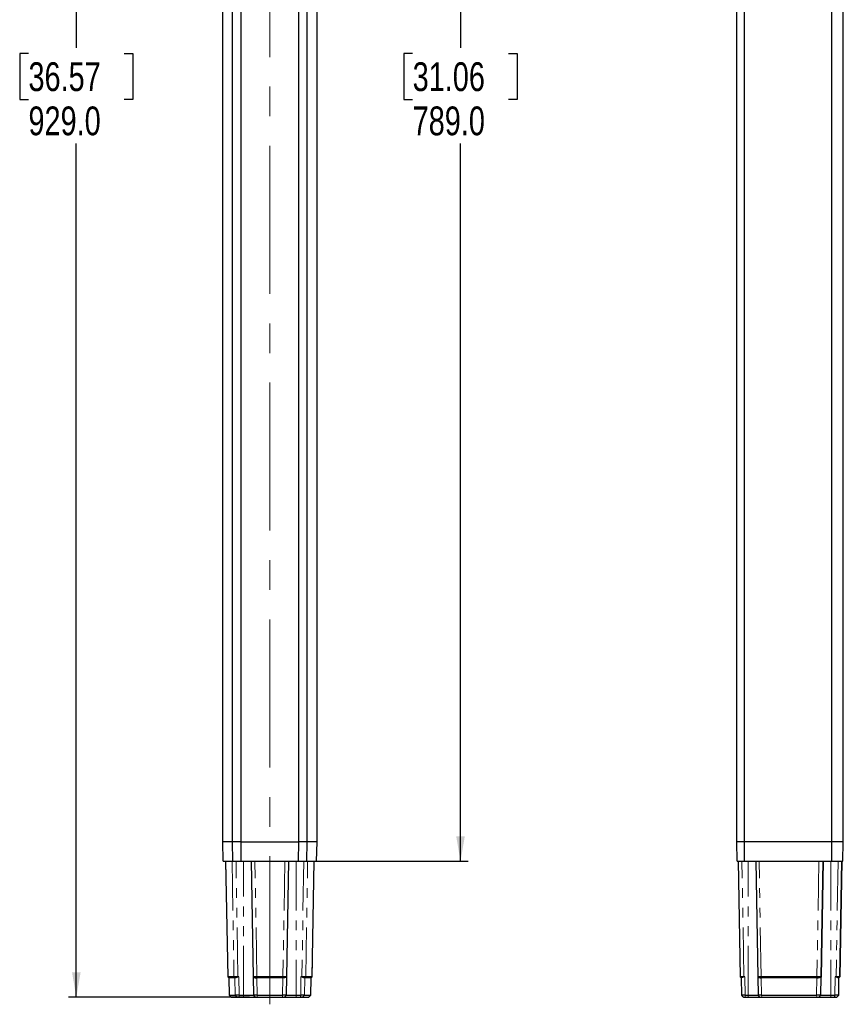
# Model space of a CAD drawing. Header units: millimetres. Extents: x 0 to 5046, y 0 to 3564.
# Tile 8 of 11: x 3410 to 4046, y 829 to 1589. Entities that reach past the tile are written whole.
import ezdxf

# ---------------------------------------------------------------- set-up
doc = ezdxf.new("R2010")
doc.units = ezdxf.units.MM
doc.header["$LTSCALE"] = 6
doc.linetypes.add('CENTERX2', pattern=[20.32, 12.7, -2.54, 2.54, -2.54])
doc.linetypes.add('PHANTOM', pattern=[12.7, 6.35, -1.27, 1.27, -1.27, 1.27, -1.27])
doc.layers.add('SLD-0', color=7, linetype='Continuous')
doc.styles.add('SLDTEXTSTYLE0', font='TXT', dxfattribs={"width": 0.75})
doc.dimstyles.new('SLDDIMSTYLE7', dxfattribs={"dimtxt": 22.225, "dimasz": 19.2, "dimexe": 0, "dimexo": 0.0625, "dimgap": 5.55625, "dimtad": 0, "dimtih": 1, "dimtoh": 1, "dimdec": 1, "dimlfac": 0.666667, "dimrnd": 1e-09, "dimzin": 4, "dimdsep": 46, "dimtxsty": 'SLDTEXTSTYLE0', "dimsah": 1, "dimcen": 0.09, "dimadec": 0, "dimazin": 1, "dimtfac": 1, "dimtdec": 1, "dimtofl": 0, "dimtmove": 0, "dimatfit": 3, "dimfxl": 1, "dimfrac": 2, "dimtolj": 1, "dimtzin": 12, "dimarcsym": 0})

# ---------------------------------------------------------------- blocks, each defined once
blk = doc.blocks.new('_D_32')
at = {"layer": 'SLD-0', "color": 7, "transparency": 16777216}
for p, q in [((3587.35, 2227.82), (3447.68, 2227.82)), ((3453.68, 2227.82), (3453.68, 1567.47)), ((3416.74, 1562.96), (3409.98, 1562.96)), ((3409.98, 1562.96), (3409.98, 1527.65)), ((3490.62, 1562.96), (3497.38, 1562.96)), ((3497.38, 1562.96), (3497.38, 1527.65)), ((3409.98, 1527.65), (3416.74, 1527.65)), ((3497.38, 1527.65), (3490.62, 1527.65)), ((3453.68, 834.32), (3453.68, 1493.51)), ((3587.35, 834.32), (3447.68, 834.32))]:
    blk.add_line(p, q, dxfattribs=at)
for points in [[(3453.68, 2227.82), (3450.38, 2208.62), (3456.98, 2208.62)], [(3453.68, 834.32), (3456.98, 853.52), (3450.38, 853.52)]]:
    blk.add_solid(points, dxfattribs=at)
at = {"layer": 'SLD-0', "color": 7, "transparency": 16777216, "char_height": 22.225, "attachment_point": 1, "style": 'SLDTEXTSTYLE0'}
for s, insert in [('36.57', (3416.74, 1556.3)), ('929.0', (3416.74, 1522.16))]:
    blk.add_mtext(s, dxfattribs=dict(at, insert=insert))
blk = doc.blocks.new('_D_33')
at = {"layer": 'SLD-0', "color": 7, "transparency": 16777216}
for p, q in [((3637.74, 2122.82), (3756.24, 2122.82)), ((3750.24, 2122.82), (3750.24, 1567.47)), ((3713.3, 1562.96), (3706.54, 1562.96)), ((3706.54, 1562.96), (3706.54, 1527.65)), ((3787.18, 1562.96), (3793.94, 1562.96)), ((3793.94, 1562.96), (3793.94, 1527.65)), ((3706.54, 1527.65), (3713.3, 1527.65)), ((3793.94, 1527.65), (3787.18, 1527.65)), ((3750.24, 939.32), (3750.24, 1493.51)), ((3637.74, 939.32), (3756.24, 939.32))]:
    blk.add_line(p, q, dxfattribs=at)
for points in [[(3750.24, 2122.82), (3746.94, 2103.62), (3753.54, 2103.62)], [(3750.24, 939.32), (3753.54, 958.52), (3746.94, 958.52)]]:
    blk.add_solid(points, dxfattribs=at)
at = {"layer": 'SLD-0', "color": 7, "transparency": 16777216, "char_height": 22.225, "attachment_point": 1, "style": 'SLDTEXTSTYLE0'}
for s, insert in [('31.06', (3713.3, 1556.3)), ('789.0', (3713.3, 1522.16))]:
    blk.add_mtext(s, dxfattribs=dict(at, insert=insert))

msp = doc.modelspace()

# ---------------------------------------------------------------- linework, layer by layer
at = {"color": 7, "linetype": 'Continuous', "lineweight": 25}
for p, q in [((3566.745785, 954.315306), (3566.745785, 2107.815306)), ((3574.230472, 954.315306), (3574.230472, 2107.815306)), ((3580.813652, 954.315306), (3580.813652, 2107.815306)), ((3625.406756, 954.315306), (3625.406756, 2107.815306)), ((3631.989936, 954.315306), (3631.989936, 2107.815306)), ((3639.474623, 954.315306), (3639.474623, 2107.815306)), ((3963.493164, 954.315306), (3963.493164, 2107.815306)), ((3969.38651, 954.315306), (3969.38651, 2107.815306)), ((4036.864667, 954.315306), (4036.864667, 2107.815306)), ((4045.718265, 954.315306), (4045.718265, 2107.815306)), ((3567.018916, 939.315306), (3566.745785, 954.315306)), ((3574.230472, 954.315306), (3566.745785, 954.315306)), ((3580.813652, 954.315306), (3574.230472, 954.315306)), ((3574.47967, 939.315306), (3574.230472, 954.315306)), ((3580.913726, 939.315306), (3580.813652, 954.315306)), ((3580.813652, 954.315306), (3625.406756, 954.315306)), ((3625.306682, 939.315306), (3625.406756, 954.315306)), ((3631.989936, 954.315306), (3625.406756, 954.315306)), ((3631.740739, 939.315306), (3631.989936, 954.315306)), ((3639.474623, 954.315306), (3631.989936, 954.315306)), ((3639.201492, 939.315306), (3639.474623, 954.315306)), ((3963.75499, 939.315306), (3963.493164, 954.315306)), ((3969.38651, 954.315306), (3963.493164, 954.315306)), ((3969.514839, 939.315306), (3969.38651, 954.315306)), ((4036.864667, 954.315306), (3969.38651, 954.315306)), ((4036.777222, 939.315306), (4036.864667, 954.315306)), ((4045.718265, 954.315306), (4036.864667, 954.315306)), ((4045.456439, 939.315306), (4045.718265, 954.315306)), ((3567.018916, 939.315306), (3574.47967, 939.315306)), ((3568.846523, 939.315306), (3570.588296, 849.985509)), ((3574.47967, 939.315306), (3580.913726, 939.315306)), ((3580.913726, 939.315306), (3625.306682, 939.315306)), ((3588.545075, 939.315306), (3590.103175, 850.052223)), ((3616.117233, 850.052223), (3617.675333, 939.315306)), ((3625.306682, 939.315306), (3631.740739, 939.315306)), ((3631.740739, 939.315306), (3639.201492, 939.315306)), ((3635.632121, 849.985943), (3637.373885, 939.315306)), ((3963.75499, 939.315306), (3969.514839, 939.315306)), ((3964.505104, 939.315306), (3966.063197, 850.052217)), ((3969.514839, 939.315306), (4036.777222, 939.315306)), ((3978.077847, 939.315306), (3979.635945, 850.052221)), ((4028.711808, 850.052218), (4030.269902, 939.315306)), ((4030.269902, 939.315306), (4028.711809, 850.052218)), ((4036.777222, 939.315306), (4045.456439, 939.315306)), ((4043.14823, 850.052215), (4044.706324, 939.315306)), ((4044.706324, 939.315304), (4043.148231, 850.052192)), ((3575.383368, 850.052217), (3570.605292, 850.052217)), ((3570.605292, 850.052217), (3571.355348, 849.310646)), ((3570.620096, 850.04891), (3571.36489, 849.311498)), ((3571.356127, 849.306936), (3571.620483, 835.748974)), ((3576.14161, 849.312703), (3571.374329, 849.312661)), ((3579.119213, 850.052217), (3578.364628, 850.052221)), ((3590.200504, 849.956565), (3590.103168, 850.052216)), ((3590.103169, 850.052217), (3590.351678, 835.815078)), ((3613.117693, 850.052217), (3593.102711, 850.052217)), ((3613.111248, 849.312367), (3593.10916, 849.312368)), ((3615.86873, 835.815078), (3616.11724, 850.052217)), ((3616.11724, 850.052217), (3616.019905, 849.956566)), ((3627.855778, 850.052221), (3627.101195, 850.052217)), ((3634.846092, 849.312477), (3630.078763, 849.312518)), ((3635.615105, 850.052217), (3630.83704, 850.052217)), ((3634.599925, 835.748967), (3634.866295, 849.410179)), ((3634.865046, 849.310641), (3635.615105, 850.052217)), ((3966.819121, 849.309373), (3966.063197, 850.052217)), ((3966.826118, 849.312367), (3967.061707, 835.815078)), ((3969.812733, 850.052217), (3969.06274, 850.052223)), ((3969.81274, 850.052217), (3969.062743, 849.95658)), ((3979.734461, 849.9554), (3979.635941, 850.052217)), ((3979.635941, 850.052217), (3979.884451, 835.815078)), ((4025.381424, 850.052217), (3982.304802, 850.052217)), ((4025.368603, 849.312477), (3982.388763, 849.312518)), ((4025.465227, 849.315306), (4026.322612, 849.315306)), ((4028.463299, 835.815078), (4028.711809, 850.052217)), ((4040.148684, 850.052223), (4039.398708, 850.052217)), ((4040.148685, 849.956579), (4039.398708, 850.052217)), ((4042.149721, 835.815078), (4042.385307, 849.31237)), ((4042.39231, 849.309375), (4043.14823, 850.052215)), ((3571.637484, 835.815078), (3576.36044, 835.815077)), ((3571.637484, 835.815078), (3573.15436, 834.315306)), ((3573.15436, 834.315306), (3577.877313, 834.315306)), ((3579.341697, 835.815078), (3582.776071, 835.815078)), ((3579.341697, 834.315306), (3582.776071, 834.315306)), ((3582.776071, 835.815078), (3590.351678, 835.815078)), ((3582.776071, 834.315306), (3591.877857, 834.315306)), ((3591.877857, 834.315306), (3590.351678, 835.815078)), ((3590.787667, 835.386631), (3591.958563, 834.315207)), ((3593.351222, 834.315306), (3612.869186, 834.315306)), ((3593.351223, 835.815078), (3612.869186, 835.815078)), ((3614.342551, 834.315306), (3623.444337, 834.315306)), ((3614.342558, 834.315306), (3615.868626, 835.814777)), ((3615.86873, 835.815078), (3623.444337, 835.815078)), ((3623.444337, 835.815078), (3626.878711, 835.815078)), ((3623.444337, 834.315306), (3626.878711, 834.315306)), ((3626.878711, 834.315306), (3626.878711, 835.815078)), ((3628.343095, 834.315306), (3633.066048, 834.315306)), ((3629.859968, 835.815077), (3634.582924, 835.815078)), ((3633.066048, 834.315306), (3632.980296, 834.315306)), ((3633.066048, 834.315306), (3634.582924, 835.815078)), ((3967.052654, 835.823774), (3968.17009, 834.725814)), ((3967.06181, 835.814774), (3968.180245, 834.715835)), ((3968.587886, 834.315306), (3968.180274, 834.715865)), ((3970.06125, 835.815078), (3972.308843, 835.815078)), ((3970.06125, 834.315306), (3972.308843, 834.315306)), ((3972.308843, 835.815078), (3979.884451, 835.815078)), ((3972.308843, 834.315306), (3981.410629, 834.315306)), ((3981.410629, 834.315306), (3979.884451, 835.815078)), ((3982.553286, 835.815077), (4025.133068, 835.815078)), ((3982.721561, 834.315306), (4025.301325, 834.315306)), ((4026.93712, 834.315306), (4036.038906, 834.315306)), ((4026.937129, 834.315306), (4028.463173, 835.814696)), ((4028.463299, 835.815078), (4036.038906, 835.815078)), ((4036.038906, 835.815078), (4039.150178, 835.815078)), ((4036.038906, 834.315306), (4039.150178, 834.315306)), ((4039.150178, 834.315306), (4039.150178, 835.815078)), ((4041.042367, 834.726884), (4040.623543, 834.315306)), ((4041.032045, 834.716681), (4042.149618, 835.814775)), ((4041.042397, 834.726854), (4042.158774, 835.823774))]:
    msp.add_line(p, q, dxfattribs=at)
at = {"color": 8, "linetype": 'PHANTOM', "lineweight": 18}
for p, q in [((3568.864813, 939.315306), (3570.605285, 850.052215)), ((3570.605292, 850.052217), (3568.864814, 939.315306)), ((3573.988542, 939.315306), (3575.383368, 850.052217)), ((3578.364628, 850.052221), (3576.969812, 939.315306)), ((3582.776071, 835.815078), (3582.776071, 939.315306)), ((3593.102711, 850.052217), (3591.544631, 939.315306)), ((3614.675777, 939.315306), (3613.117693, 850.052217)), ((3623.444337, 939.315306), (3623.444337, 835.815078)), ((3629.250595, 939.315306), (3627.855778, 850.052221)), ((3630.83704, 850.052217), (3632.231866, 939.315306)), ((3637.355592, 939.315306), (3635.615105, 850.052217)), ((3969.06274, 850.052223), (3967.50466, 939.315306)), ((3972.308843, 835.815078), (3972.308843, 939.315306)), ((3982.304802, 850.052217), (3980.746718, 939.315306)), ((4026.939645, 939.315306), (4025.381424, 850.052217)), ((4036.038906, 939.315306), (4036.038906, 835.815078)), ((4041.706765, 939.315306), (4040.148684, 850.052223)), ((3571.637484, 835.815078), (3571.374329, 849.312661)), ((3576.133429, 849.310597), (3575.383368, 850.052217)), ((3576.149542, 849.312746), (3576.36044, 835.815077)), ((3578.364628, 850.052217), (3578.364628, 849.955401)), ((3579.341697, 835.815078), (3579.119213, 850.052217)), ((3593.10916, 849.309373), (3593.102711, 850.052217)), ((3593.351223, 835.815078), (3593.109169, 849.312368)), ((3613.111239, 849.312367), (3612.869186, 835.815078)), ((3613.111248, 849.309373), (3613.117693, 850.052217)), ((3627.101195, 850.052217), (3626.878711, 835.815078)), ((3627.855779, 849.9554), (3627.855778, 850.052217)), ((3629.859968, 835.815077), (3630.070866, 849.312743)), ((3630.83704, 850.052217), (3630.086835, 849.310488)), ((3634.846092, 849.312477), (3634.582924, 835.815078)), ((3969.06274, 850.052217), (3969.062741, 849.956566)), ((3970.06125, 835.815078), (3969.812733, 850.052217)), ((3982.304802, 850.052217), (3982.387867, 849.310488)), ((3982.553286, 835.815077), (3982.317533, 849.312743)), ((4025.368603, 849.312477), (4025.133068, 835.815078)), ((4025.464384, 849.310641), (4025.381424, 850.052217)), ((4039.398708, 850.052217), (4039.150178, 835.815078)), ((4040.148686, 849.956565), (4040.148684, 850.052216)), ((3577.877313, 834.315306), (3576.36044, 835.815077)), ((3579.341697, 835.815078), (3579.341697, 834.315306)), ((3582.776071, 834.315306), (3582.776071, 835.815078)), ((3593.351223, 835.815078), (3593.351222, 834.315306)), ((3612.869186, 834.315306), (3612.869186, 835.815078)), ((3623.444337, 835.815078), (3623.444337, 834.315306)), ((3629.859968, 835.815077), (3628.343095, 834.315306)), ((3970.06125, 835.815078), (3970.06125, 834.315306)), ((3972.308843, 834.315306), (3972.308843, 835.815078)), ((3982.553286, 835.815077), (3982.721561, 834.315306)), ((4025.301325, 834.315306), (4025.133068, 835.815078)), ((4036.038906, 835.815078), (4036.038906, 834.315306))]:
    msp.add_line(p, q, dxfattribs=at)
at = {"color": 7, "linetype": 'Continuous', "lineweight": 25}
for points, knots in [([(3570.605292, 850.052217), (3570.585235, 850.051144), (3570.561545, 850.049878), (3570.6212, 850.049052), (3570.630347, 850.048925)], [0, 0, 0, 0, 0.846664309, 1, 1, 1, 1]), ([(3578.364628, 850.052221), (3577.99905, 850.050867), (3577.268034, 850.04816), (3576.323356, 850.046695), (3575.619969, 850.048171), (3575.462227, 850.050868), (3575.383368, 850.052217)], [0, 0, 0, 0, 0.2501338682, 0.5001726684, 0.7501251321, 1, 1, 1, 1]), ([(3576.149542, 849.312746), (3576.148948, 849.309103), (3576.147828, 849.302236), (3576.145766, 849.298752), (3576.143606, 849.302115), (3576.142297, 849.309058), (3576.14161, 849.312703)], [0, 0, 0, 0, 0.26891231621, 0.50695112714, 0.74121738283, 1, 1, 1, 1]), ([(3576.149542, 849.312746), (3576.20401, 849.327666), (3576.320723, 849.359636), (3576.784332, 849.504508), (3577.45647, 849.711618), (3578.020812, 849.863114), (3578.36463, 849.955411)], [0, 0, 0, 0, 0.2317881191, 0.4966742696, 0.6933562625, 1, 1, 1, 1]), ([(3579.119213, 850.052217), (3578.977046, 850.047027), (3578.719235, 850.037617), (3578.474436, 849.980867), (3578.364628, 849.955411)], [0, 0, 0, 0, 0.5514382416, 1, 1, 1, 1]), ([(3593.102711, 850.052217), (3592.7099, 850.050568), (3591.924138, 850.047271), (3590.932709, 850.045381), (3590.238639, 850.047255), (3590.148332, 850.050567), (3590.103168, 850.052223)], [0, 0, 0, 0, 0.2498566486, 0.4998015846, 0.7498457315, 1, 1, 1, 1]), ([(3590.200523, 849.956579), (3590.346814, 849.856333), (3590.586639, 849.691993), (3591.325223, 849.471189), (3592.14953, 849.322034), (3592.813038, 849.315351), (3593.109169, 849.312368)], [0, 0, 0, 0, 0.3071493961, 0.503530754, 0.7784204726, 1, 1, 1, 1]), ([(3616.019885, 849.95658), (3615.868835, 849.854214), (3615.62107, 849.686303), (3614.884258, 849.467979), (3614.071811, 849.333814), (3613.425113, 849.319375), (3613.111239, 849.312367)], [0, 0, 0, 0, 0.3147006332, 0.5161998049, 0.7651879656, 1, 1, 1, 1]), ([(3616.11724, 850.052223), (3616.072087, 850.050567), (3615.981796, 850.047256), (3615.287809, 850.04538), (3614.296375, 850.047268), (3613.510551, 850.050567), (3613.117693, 850.052217)], [0, 0, 0, 0, 0.2501252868, 0.5001597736, 0.7501143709, 1, 1, 1, 1]), ([(3627.855779, 849.955409), (3627.716133, 849.986654), (3627.470144, 850.041692), (3627.212553, 850.04904), (3627.101195, 850.052217)], [0, 0, 0, 0, 0.56769235, 1, 1, 1, 1]), ([(3630.83704, 850.052217), (3630.758198, 850.050869), (3630.600481, 850.048173), (3629.897188, 850.046695), (3628.952499, 850.048159), (3628.22141, 850.050867), (3627.855778, 850.052221)], [0, 0, 0, 0, 0.2498381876, 0.499778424, 0.7498294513, 1, 1, 1, 1]), ([(3627.855778, 849.95541), (3628.196799, 849.863866), (3628.756529, 849.713612), (3629.429573, 849.506568), (3629.89775, 849.360248), (3630.015825, 849.327847), (3630.070866, 849.312743)], [0, 0, 0, 0, 0.3041083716, 0.4991434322, 0.7665221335, 1, 1, 1, 1]), ([(3630.078763, 849.312518), (3630.078095, 849.308839), (3630.076818, 849.301799), (3630.074675, 849.298478), (3630.072609, 849.302122), (3630.071473, 849.309045), (3630.070866, 849.312743)], [0, 0, 0, 0, 0.2537882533, 0.4855997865, 0.7252460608, 1, 1, 1, 1]), ([(3634.829797, 849.315306), (3634.858717, 849.315306), (3634.894112, 849.315306), (3634.873525, 849.315306), (3634.86976, 849.315306)], [0, 0, 0, 0, 0.8170898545, 1, 1, 1, 1]), ([(3634.855247, 849.313244), (3634.854617, 849.312793), (3634.853291, 849.311844), (3634.851834, 849.302753), (3634.850946, 849.298504), (3634.850654, 849.298183), (3634.849896, 849.29923), (3634.84872, 849.304073), (3634.847392, 849.310061), (3634.846428, 849.311853), (3634.846092, 849.312477)], [0, 0, 0, 0, 0.2239289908, 0.4711823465, 0.487412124, 0.5070986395, 0.559907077, 0.7277472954, 0.9053217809, 1, 1, 1, 1]), ([(3634.864525, 849.319437), (3634.986063, 849.439562), (3635.233592, 849.684214), (3635.481148, 849.928867), (3635.607153, 850.053395)], [0, 0, 0, 0, 0.4910031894, 1, 1, 1, 1]), ([(3635.593484, 850.048969), (3635.601346, 850.049079), (3635.65927, 850.049894), (3635.63558, 850.05114), (3635.615105, 850.052217)], [0, 0, 0, 0, 0.1357368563, 1, 1, 1, 1]), ([(3969.06274, 850.052223), (3968.669501, 850.050567), (3967.883164, 850.047256), (3966.891693, 850.04538), (3966.198408, 850.047268), (3966.108263, 850.050567), (3966.063197, 850.052217)], [0, 0, 0, 0, 0.2501252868, 0.5001597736, 0.7501143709, 1, 1, 1, 1]), ([(3969.062743, 849.95658), (3968.679062, 849.854214), (3968.049715, 849.686303), (3967.358533, 849.467979), (3966.915511, 849.333814), (3966.855328, 849.319375), (3966.826118, 849.312367)], [0, 0, 0, 0, 0.3147006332, 0.5161998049, 0.7651879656, 1, 1, 1, 1]), ([(3982.304802, 850.052217), (3981.946167, 850.050869), (3981.228752, 850.048173), (3980.356387, 850.046695), (3979.752705, 850.048159), (3979.674868, 850.050867), (3979.63594, 850.052221)], [0, 0, 0, 0, 0.2498381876, 0.499778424, 0.7498294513, 1, 1, 1, 1]), ([(3979.734475, 849.95541), (3979.863953, 849.863866), (3980.07647, 849.713612), (3980.710586, 849.506568), (3981.431066, 849.360248), (3982.035685, 849.327847), (3982.317533, 849.312743)], [0, 0, 0, 0, 0.3041083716, 0.4991434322, 0.7665221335, 1, 1, 1, 1]), ([(3982.388763, 849.312518), (3982.383328, 849.308839), (3982.372929, 849.301799), (3982.35413, 849.298478), (3982.334931, 849.302122), (3982.32359, 849.309045), (3982.317533, 849.312743)], [0, 0, 0, 0, 0.2537882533, 0.4855997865, 0.7252460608, 1, 1, 1, 1]), ([(4025.46523, 849.313244), (4025.457526, 849.312793), (4025.441317, 849.311844), (4025.427054, 849.302753), (4025.418383, 849.298504), (4025.415349, 849.298183), (4025.407226, 849.29923), (4025.394531, 849.304073), (4025.380812, 849.310061), (4025.371754, 849.311853), (4025.368603, 849.312477)], [0, 0, 0, 0, 0.2239289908, 0.4711823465, 0.487412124, 0.5070986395, 0.559907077, 0.7277472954, 0.9053217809, 1, 1, 1, 1]), ([(4028.711809, 850.052218), (4028.71181, 850.052304), (4028.711814, 850.052555), (4028.711803, 850.052758), (4028.711661, 850.053225), (4028.709672, 850.053058), (4028.68145, 850.050756), (4028.521089, 850.047116), (4028.151741, 850.045994), (4027.732268, 850.04552), (4027.231708, 850.045891), (4026.663468, 850.047077), (4026.034221, 850.049187), (4025.601106, 850.051198), (4025.381424, 850.052217)], [0, 0, 0, 0, 0.0005172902, 0.0015052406, 0.0048960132, 0.01734031, 0.0648732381, 0.2498455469, 0.3758498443, 0.4999675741, 0.6194026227, 0.7425527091, 0.869418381, 1, 1, 1, 1]), ([(4026.322617, 849.315306), (4026.071271, 849.315306), (4025.785257, 849.315306), (4025.498581, 849.315306), (4025.463832, 849.315306)], [0, 0, 0, 0, 0.8787859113, 1, 1, 1, 1]), ([(4028.613186, 849.955304), (4028.553827, 849.906053), (4028.476553, 849.841938), (4028.215104, 849.701901), (4027.815218, 849.552342), (4027.112886, 849.390415), (4026.584778, 849.340202), (4026.322611, 849.315275)], [0, 0, 0, 0, 0.1763997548, 0.2296387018, 0.5115861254, 0.7575392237, 1, 1, 1, 1]), ([(4028.530784, 849.895253), (4028.537401, 849.903711), (4028.579944, 849.958083), (4028.586889, 850.009563), (4028.592753, 850.053035)], [0, 0, 0, 0, 0.1555409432, 1, 1, 1, 1]), ([(4043.148231, 850.052215), (4043.136232, 850.051378), (4043.112522, 850.049723), (4042.87005, 850.047443), (4042.324331, 850.046392), (4041.506891, 850.047437), (4040.7561, 850.04971), (4040.352884, 850.051378), (4040.148684, 850.052223)], [0, 0, 0, 0, 0.12994724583, 0.256791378, 0.5000206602, 0.74284401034, 0.86976938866, 1, 1, 1, 1]), ([(4040.148685, 849.956579), (4040.52318, 849.85637), (4041.137135, 849.692086), (4041.849773, 849.471337), (4042.299668, 849.322169), (4042.358882, 849.315394), (4042.385307, 849.31237)], [0, 0, 0, 0, 0.3071417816, 0.5035342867, 0.778445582, 1, 1, 1, 1]), ([(3571.637484, 835.815078), (3571.618792, 835.812992), (3571.595543, 835.810398), (3571.653942, 835.808596), (3571.665388, 835.808243)], [0, 0, 0, 0, 0.8039900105, 1, 1, 1, 1]), ([(3573.225858, 834.315306), (3573.214944, 834.315306), (3573.12272, 834.315306), (3573.139535, 834.315306), (3573.15436, 834.315306)], [0, 0, 0, 0, 0.1183349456, 1, 1, 1, 1]), ([(3579.341697, 835.815078), (3578.976278, 835.812455), (3578.245481, 835.80721), (3577.300867, 835.804788), (3576.597228, 835.807214), (3576.439367, 835.812456), (3576.36044, 835.815077)], [0, 0, 0, 0, 0.25003803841, 0.50004822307, 0.75003429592, 1, 1, 1, 1]), ([(3577.877313, 834.315306), (3577.923314, 834.315306), (3578.015305, 834.315306), (3578.408048, 834.315306), (3578.868098, 834.315306), (3579.183848, 834.315306), (3579.341697, 834.315306)], [0, 0, 0, 0, 0.2798081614, 0.5595500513, 0.7798117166, 1, 1, 1, 1]), ([(3593.351223, 835.815078), (3593.147293, 835.81337), (3592.744517, 835.809998), (3591.993933, 835.805457), (3591.169467, 835.803058), (3590.571841, 835.805861), (3590.377502, 835.810465), (3590.352201, 835.8154), (3590.351732, 835.815111), (3590.351678, 835.815078)], [0, 0, 0, 0, 0.13014430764, 0.25704483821, 0.4999996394, 0.74947929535, 0.92735066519, 0.99174675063, 1, 1, 1, 1]), ([(3591.877857, 834.315306), (3591.897526, 834.315306), (3591.936867, 834.315306), (3592.288159, 834.315306), (3592.769135, 834.315306), (3593.157508, 834.315306), (3593.351222, 834.315306)], [0, 0, 0, 0, 0.25004255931, 0.50013439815, 0.75067515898, 1, 1, 1, 1]), ([(3615.86873, 835.815078), (3615.823591, 835.8119), (3615.733313, 835.805545), (3615.039652, 835.802518), (3614.048238, 835.805545), (3613.262205, 835.8119), (3612.869186, 835.815078)], [0, 0, 0, 0, 0.2500055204, 0.5000042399, 0.7500008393, 1, 1, 1, 1]), ([(3612.869186, 834.315306), (3613.085455, 834.315306), (3613.51794, 834.315306), (3614.002275, 834.315306), (3614.29105, 834.315306), (3614.325386, 834.315306), (3614.342551, 834.315306)], [0, 0, 0, 0, 0.2797258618, 0.5593851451, 0.7797304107, 1, 1, 1, 1]), ([(3629.859968, 835.815077), (3629.779084, 835.812491), (3629.612735, 835.807171), (3628.958218, 835.80529), (3628.292189, 835.80751), (3627.643983, 835.811461), (3627.166627, 835.813717), (3626.878711, 835.815078)], [0, 0, 0, 0, 0.2540213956, 0.5224313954, 0.6728420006, 0.8026761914, 1, 1, 1, 1]), ([(3626.878711, 834.315306), (3626.968399, 834.315306), (3627.147823, 834.315306), (3627.493887, 834.315306), (3627.881682, 834.315306), (3628.226815, 834.315306), (3628.304341, 834.315306), (3628.343095, 834.315306)], [0, 0, 0, 0, 0.1254358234, 0.2509412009, 0.5007414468, 0.7504302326, 1, 1, 1, 1]), ([(3634.554846, 835.808237), (3634.566361, 835.808592), (3634.624848, 835.810395), (3634.601597, 835.812992), (3634.582924, 835.815078)], [0, 0, 0, 0, 0.1968666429, 1, 1, 1, 1]), ([(3970.06125, 835.815078), (3969.668221, 835.8119), (3968.882174, 835.805545), (3967.89076, 835.802518), (3967.197117, 835.805545), (3967.106844, 835.8119), (3967.061707, 835.815078)], [0, 0, 0, 0, 0.2500055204, 0.5000042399, 0.7500008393, 1, 1, 1, 1]), ([(3968.587886, 834.315306), (3968.615708, 834.315306), (3968.671346, 834.315306), (3969.066007, 834.315306), (3969.551725, 834.315306), (3969.891428, 834.315306), (3970.06125, 834.315306)], [0, 0, 0, 0, 0.2797258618, 0.5593851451, 0.7797304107, 1, 1, 1, 1]), ([(3982.553286, 835.815077), (3982.188848, 835.812491), (3981.439329, 835.807171), (3980.658142, 835.80529), (3980.216422, 835.80751), (3979.946942, 835.811461), (3979.907962, 835.813717), (3979.884451, 835.815078)], [0, 0, 0, 0, 0.2540213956, 0.5224313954, 0.6728420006, 0.8026761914, 1, 1, 1, 1]), ([(3981.410629, 834.315306), (3981.415333, 834.315306), (3981.424744, 834.315306), (3981.525506, 834.315306), (3981.761619, 834.315306), (3982.193728, 834.315306), (3982.545645, 834.315306), (3982.721561, 834.315306)], [0, 0, 0, 0, 0.1254358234, 0.2509412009, 0.5007414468, 0.7504302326, 1, 1, 1, 1]), ([(4028.463299, 835.815078), (4028.450469, 835.813078), (4028.42481, 835.80908), (4028.220681, 835.804595), (4027.90473, 835.801713), (4027.478875, 835.800735), (4026.964978, 835.801714), (4026.385136, 835.804596), (4025.763764, 835.809081), (4025.3433, 835.813079), (4025.133068, 835.815078)], [0, 0, 0, 0, 0.1250091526, 0.2500142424, 0.3750159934, 0.5000151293, 0.625012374, 0.7500084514, 0.8750040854, 1, 1, 1, 1]), ([(4025.301325, 834.315306), (4025.534934, 834.315306), (4026.002089, 834.315306), (4026.549126, 834.315306), (4026.877944, 834.315306), (4026.917397, 834.315306), (4026.93712, 834.315306)], [0, 0, 0, 0, 0.2796873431, 0.559299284, 0.7796931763, 1, 1, 1, 1]), ([(4042.149721, 835.815078), (4042.137579, 835.81337), (4042.113601, 835.809997), (4041.870757, 835.805461), (4041.31874, 835.803056), (4040.349265, 835.806099), (4039.571546, 835.811119), (4039.18252, 835.81471), (4039.158308, 835.814951), (4039.152234, 835.815036), (4039.150703, 835.815058), (4039.150315, 835.815071), (4039.150213, 835.815073), (4039.150186, 835.815077), (4039.150178, 835.815078)], [0, 0, 0, 0, 0.1303039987, 0.2573180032, 0.5003614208, 0.7500128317, 0.9842554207, 0.9960471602, 0.9990034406, 0.9997466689, 0.9999345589, 0.9999825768, 0.9999951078, 1, 1, 1, 1]), ([(4039.150178, 834.315306), (4039.34331, 834.315306), (4039.729528, 834.315306), (4040.21668, 834.315306), (4040.557079, 834.315306), (4040.601392, 834.315306), (4040.623543, 834.315306)], [0, 0, 0, 0, 0.25010222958, 0.50014496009, 0.7501320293, 1, 1, 1, 1])]:
    msp.add_open_spline(points, degree=3, knots=knots, dxfattribs=at)
at = {"layer": 'SLD-0', "color": 7, "linetype": 'CENTERX2', "lineweight": 18, "ltscale": 1.5}
msp.add_line((3603.110204, 828.849638), (3603.110204, 2234.941211), dxfattribs=at)

# ---------------------------------------------------------------- dimensions: what is measured, and where the dimension line sits
at = {"layer": 'SLD-0', "color": 7}
for base, p1, p2, angle, picture, middle in [((3453.676254, 834.315306), (3593.351222, 2227.815306), (3593.351222, 834.315306), 89.999999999, '_D_32', (3453.676254, 1530.491775)), ((3750.23876, 939.315306), (3631.740739, 2122.815306), (3631.740739, 939.315306), 90, '_D_33', (3750.23876, 1530.491775))]:
    dim = msp.add_linear_dim(base=base, p1=p1, p2=p2, angle=angle, dimstyle='SLDDIMSTYLE7', dxfattribs=at)
    dim.commit()
    dim.dimension.update_dxf_attribs({"geometry": picture, "text_midpoint": middle, "dimtype": 160})

doc.saveas('drawing.dxf')
